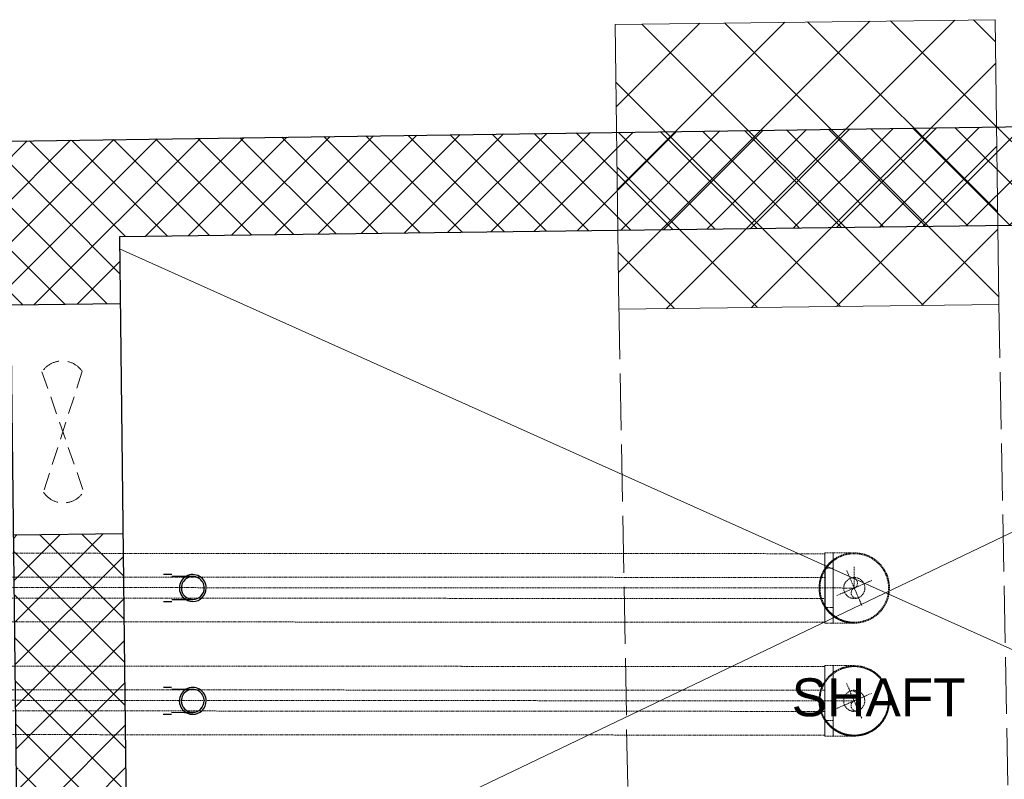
# Model space of a CAD drawing. Header units: millimetres. Extents: x 3501050 to 3719646, y 122984 to 158395.
# Tile 55 of 76: x 3516843 to 3518916, y 153337 to 154937. Entities that reach past the tile are written whole.
import ezdxf

# ---------------------------------------------------------------- set-up
doc = ezdxf.new("R2010")
doc.units = ezdxf.units.MM
for name, pattern in [('ACAD_ISO02W100', [15, 12, -3]), ('HIDDEN', [0.375, 0.25, -0.125]), ('L_T_Hidden_0_6mm', [1.2, 0.6, -0.6])]:
    doc.linetypes.add(name, pattern=pattern)
doc.layers.get('0').update_dxf_attribs({"color": 8})
for name, color, linetype, lineweight in [('02_EQUIPMENT-TEXT', 7, 'Continuous', 0), ('A-COLUMN', 5, 'Continuous', 20), ('A-WALL', 12, 'Continuous', 30), ('A-Wall Hatch', 8, 'Continuous', 5), ('AC DUCT', 8, 'Continuous', 0), ('col-hat', 8, 'Continuous', 5), ('CUTOUT', 8, 'Continuous', 20), ('F&B AREA', 6, 'Continuous', 18), ('KIOSK', 10, 'Continuous', 5), ('Pipe Insulations', 7, 'L_T_Hidden_0_6mm', 13), ('V-PIPE', 7, 'Continuous', 25), ('WALL', 8, 'Continuous', 30)]:
    doc.layers.add(name, color=color, linetype=linetype, lineweight=lineweight)
doc.layers.add('Beam', color=7, linetype='ACAD_ISO02W100', lineweight=13, true_color=0x3f7f00)
doc.styles.add('ANNO', font='arial.ttf')
doc.styles.add('PDF Arial', font='arial.ttf')

# ---------------------------------------------------------------- blocks, each defined once
blk = doc.blocks.new('SQ COL')
blk.add_lwpolyline([(400, -300), (400, 300), (-400, 300), (-400, -300)], close=True)
blk = doc.blocks.new('U_Bend_Sch 40 - U_Soil_Upvc-V137-WEST PIER - LEVEL F - VENTILATION _ HVAC PIPING LAYOUT - PART 4')
at = {"layer": 'V-PIPE', "color": 4, "true_color": 0x00ffff}
for p, q in [((-242732.6, -184597.3), (-242748.7, -184590.4)), ((-242759.9, -184616.3), (-242759.9, -184616.3)), ((-242759.9, -184616.3), (-242759.9, -184616.3)), ((-242743.9, -184623.3), (-242743.9, -184623.3)), ((-242743.9, -184623.3), (-242743.9, -184623.3)), ((-242743.9, -184623.3), (-242743.9, -184623.3)), ((-242743.9, -184623.3), (-242743.9, -184623.3)), ((-242771.1, -184642.3), (-242755.1, -184649.2))]:
    blk.add_line(p, q, dxfattribs=at)
at = {"layer": 'V-PIPE', "color": 4, "true_color": 0x00ffff, "flags": 128}
for points in [[(-242693.5, -184618.8), (-242701.9, -184615.1), (-242723.8, -184605.7), (-242734.3, -184601.1)], [(-242753.5, -184645.4), (-242728.6, -184656.2), (-242714.1, -184662.5), (-242712.7, -184663.1)]]:
    blk.add_lwpolyline(points, dxfattribs=at)
at = {"layer": 'V-PIPE', "color": 4, "true_color": 0x00ffff}
for radius, start, end in [(28.3, 336.6, 156.6), (28.3, 336.6, 156.6), (24.1, 336.6, 156.6), (28.3, 156.6, 336.6), (28.3, 156.6, 336.6), (24.1, 156.6, 336.6)]:
    blk.add_arc((-242703.1, -184640.9), radius, start, end, dxfattribs=at)
blk = doc.blocks.new('U_Bend_Sch 40 - U_Soil_Upvc-V138-WEST PIER - LEVEL F - VENTILATION _ HVAC PIPING LAYOUT - PART 4')
at = {"layer": 'V-PIPE', "color": 6, "true_color": 0xff00ff}
for p, q in [((-242538.7, -184681.2), (-242554.7, -184674.3)), ((-242566, -184700.3), (-242566, -184700.3)), ((-242566, -184700.3), (-242566, -184700.3)), ((-242549.9, -184707.2), (-242549.9, -184707.2)), ((-242549.9, -184707.2), (-242549.9, -184707.2)), ((-242549.9, -184707.2), (-242549.9, -184707.2)), ((-242549.9, -184707.2), (-242549.9, -184707.2)), ((-242577.2, -184726.2), (-242561.2, -184733.2))]:
    blk.add_line(p, q, dxfattribs=at)
at = {"layer": 'V-PIPE', "color": 6, "true_color": 0xff00ff, "flags": 128}
for points in [[(-242499.6, -184702.7), (-242508, -184699.1), (-242529.8, -184689.6), (-242540.4, -184685.1)], [(-242559.5, -184729.3), (-242534.7, -184740.1), (-242520.1, -184746.4), (-242518.7, -184747)]]:
    blk.add_lwpolyline(points, dxfattribs=at)
at = {"layer": 'V-PIPE', "color": 6, "true_color": 0xff00ff}
for radius, start, end in [(28.3, 336.6, 156.6), (28.3, 336.6, 156.6), (24.1, 336.6, 156.6), (28.3, 156.6, 336.6), (28.3, 156.6, 336.6), (24.1, 156.6, 336.6)]:
    blk.add_arc((-242509.1, -184724.8), radius, start, end, dxfattribs=at)
blk = doc.blocks.new('A$Cca2f4f65')
at = {"layer": 'Pipe Insulations', "color": 131, "linetype": 'HIDDEN', "ltscale": 10, "true_color": 0xa3ffff}
for p, q in [((6602.7, -206.1), (4603.1, -205.1)), ((6602.8, -204.2), (6602.6, -352.4)), ((6602.6, -352.4), (6602.8, -204.2)), ((6602.7, -206.1), (6602.6, -350.5)), ((6602.7, -241.1), (6602.7, -206.1)), ((6620.2, -204.2), (6602.8, -204.2)), ((6620.2, -204.2), (6620, -352.4)), ((6620, -352.4), (6620.2, -204.2)), ((6620, -337.6), (6620.2, -219)), ((6623.2, -216.8), (6623.2, -216.8)), ((6706, -216.9), (6706, -216.9)), ((6602.7, -236.9), (6620.2, -236.9)), ((6603, -319.7), (6603.1, -236.9)), ((6603.1, -236.9), (6603, -319.7)), ((6680.4, -315.1), (6648.7, -241.6)), ((6664.6, -233.9), (6664.6, -278.3)), ((6602.7, -256.1), (4603, -255.1)), ((6602.7, -256.1), (6602.6, -300.5)), ((6627.8, -294.2), (6701.3, -262.5)), ((6602.7, -278.3), (4603, -277.3)), ((6602.7, -278.3), (4603, -277.3)), ((6590.4, -278.2), (6590.4, -278.2)), ((6592.4, -278.2), (6592.4, -278.3)), ((6602.7, -278.3), (6620.1, -278.3)), ((6620.1, -278.3), (6664.6, -278.4)), ((6664.6, -278.4), (6664.6, -278.3)), ((6664.6, -278.3), (6664.6, -278.3)), ((4603, -299.5), (6602.6, -300.5)), ((6602.6, -350.5), (6602.6, -315.5)), ((6620.1, -319.7), (6602.6, -319.7)), ((4602.9, -349.5), (6602.6, -350.5)), ((6602.6, -352.4), (6620, -352.4))]:
    blk.add_line(p, q, dxfattribs=at)
at = {"layer": 'Pipe Insulations', "color": 211, "linetype": 'HIDDEN', "ltscale": 10, "true_color": 0xff8fff}
for p, q in [((6602.6, -443.8), (4596.9, -442.5)), ((6602.4, -590.1), (6602.6, -441.8)), ((6602.6, -441.8), (6602.4, -590.1)), ((6602.6, -443.8), (6602.4, -588.2)), ((6602.5, -478.8), (6602.6, -443.8)), ((6620, -441.9), (6602.6, -441.8)), ((6619.8, -590.1), (6620, -441.9)), ((6620, -441.9), (6619.8, -590.1)), ((6602.8, -557.4), (6602.9, -474.6)), ((6602.9, -474.6), (6602.8, -557.4)), ((6619.9, -575.3), (6620, -456.7)), ((6602.5, -493.8), (4596.8, -492.5)), ((6602.5, -493.8), (6602.5, -538.2)), ((6680.2, -552.8), (6648.5, -479.3)), ((6602.5, -516), (4596.8, -514.7)), ((6602.5, -516), (4596.8, -514.7)), ((6619.9, -516), (6602.5, -516)), ((6664.4, -516), (6619.9, -516)), ((6627.7, -531.9), (6701.1, -500.2)), ((4596.7, -536.9), (6602.5, -538.2)), ((6602.4, -588.2), (6602.4, -553.1)), ((6619.9, -557.4), (6602.4, -557.4)), ((4596.7, -586.9), (6602.4, -588.2)), ((6602.4, -590.1), (6619.8, -590.1))]:
    blk.add_line(p, q, dxfattribs=at)
at = {"layer": 'Pipe Insulations', "color": 131, "linetype": 'HIDDEN', "ltscale": 10, "true_color": 0xa3ffff, "flags": 128}
for points in [[(6664.7, -204.2), (6655.5, -204.2), (6631.7, -204.2), (6620.2, -204.2)], [(6620, -352.4), (6647.1, -352.5), (6663, -352.5), (6664.5, -352.5)]]:
    blk.add_lwpolyline(points, dxfattribs=at)
at = {"layer": 'Pipe Insulations', "color": 211, "linetype": 'HIDDEN', "ltscale": 10, "true_color": 0xff8fff, "flags": 128}
for points in [[(6664.5, -441.9), (6655.3, -441.9), (6631.5, -441.9), (6620, -441.9)], [(6619.8, -590.1), (6646.9, -590.2), (6662.8, -590.2), (6664.3, -590.2)]]:
    blk.add_lwpolyline(points, dxfattribs=at)
at = {"layer": 'Pipe Insulations', "color": 131, "linetype": 'HIDDEN', "ltscale": 10, "true_color": 0xa3ffff}
for centre, radius, start, end in [((6664.6, -278.4), 72.2, 89.9319, 148.9483), ((6664.6, -278.4), 74.1, 89.9319, 145.9765), ((6664.6, -278.4), 74.1, 89.9319, 145.9765), ((6664.6, -278.4), 74.1, 359.9319, 126.7748), ((6664.6, -278.4), 72.2, 359.9319, 89.9319), ((6664.6, -278.4), 74.1, 359.9319, 89.9319), ((6664.6, -278.4), 74.1, 359.9319, 89.9319), ((6664.6, -278.3), 74.1, 123.8833, 179.9319), ((6664.6, -278.3), 74.1, 123.8833, 179.9319), ((6664.6, -278.3), 72.2, 120.9086, 179.9319), ((6664.6, -278.3), 72.2, 359.9319, 58.9553), ((6664.6, -278.3), 74.1, 143.0871, 269.9319), ((6664.6, -278.3), 74.1, 269.9319, 36.7767), ((6664.6, -278.4), 22.2, 23.3319, 203.3319), ((6660.2, -268.2), 11.1, 293.3319, 113.3319), ((6664.6, -278.3), 74.1, 179.9319, 269.9319), ((6664.6, -278.3), 74.1, 179.9319, 269.9319), ((6664.6, -278.3), 72.2, 179.9319, 269.9319), ((6664.6, -278.4), 22.2, 203.3319, 23.3319), ((6669, -288.6), 11.1, 113.3319, 293.3319), ((6664.6, -278.4), 72.2, 269.9319, 359.9319), ((6664.6, -278.3), 72.2, 269.9319, 359.9319), ((6664.6, -278.4), 72.2, 210.9103, 269.9319), ((6664.6, -278.4), 74.1, 213.8873, 269.9319), ((6664.6, -278.4), 74.1, 213.8873, 269.9319)]:
    blk.add_arc(centre, radius, start, end, dxfattribs=at)
at = {"layer": 'Pipe Insulations', "color": 211, "linetype": 'HIDDEN', "ltscale": 10, "true_color": 0xff8fff}
for centre, radius, start, end in [((6664.4, -516), 74.1, 123.8873, 179.9319), ((6664.4, -516), 74.1, 123.8873, 179.9319), ((6664.4, -516), 72.2, 231.9327, 203.3319), ((6664.4, -516), 74.1, 359.9319, 126.7748), ((6664.4, -516), 72.2, 23.3319, 113.3319), ((6664.4, -516), 74.1, 359.9319, 89.9319), ((6664.4, -516), 74.1, 359.9319, 89.9319), ((6664.4, -516), 72.2, 23.3319, 58.9509), ((6664.4, -516), 74.1, 143.0891, 269.9319), ((6664.4, -516), 74.1, 269.9319, 36.7748), ((6664.4, -516), 22.2, 23.3319, 203.3319), ((6660, -505.9), 11.1, 293.3319, 113.3319), ((6664.4, -516), 72.2, 293.3319, 23.3319), ((6664.4, -516), 72.2, 293.3319, 23.3319), ((6664.4, -516), 74.1, 179.9319, 269.9319), ((6664.4, -516), 74.1, 179.9319, 269.9319), ((6664.4, -516), 74.1, 233.0891, 359.9319), ((6664.4, -516), 22.2, 203.3319, 23.3319), ((6668.8, -526.2), 11.1, 113.3319, 293.3319), ((6664.4, -516), 74.1, 269.9319, 359.9319), ((6664.4, -516), 74.1, 269.9319, 359.9319), ((6664.4, -516), 74.1, 269.9319, 359.9319), ((6664.4, -516), 74.1, 269.9319, 359.9319), ((6664.4, -516), 72.2, 203.3319, 293.3319), ((6664.4, -516), 72.2, 210.9116, 293.3319), ((6664.4, -516), 74.1, 213.8873, 269.9319), ((6664.4, -516), 74.1, 213.8873, 269.9319)]:
    blk.add_arc(centre, radius, start, end, dxfattribs=at)
at = {"layer": 'Pipe Insulations', "color": 131, "linetype": 'HIDDEN', "ltscale": 10, "true_color": 0xa3ffff, "rotation": 23.33191199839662}
blk.add_blockref('U_Bend_Sch 40 - U_Soil_Upvc-V137-WEST PIER - LEVEL F - VENTILATION _ HVAC PIPING LAYOUT - PART 4', (155000.3, 265388), dxfattribs=at)
at = {"layer": 'Pipe Insulations', "color": 211, "linetype": 'HIDDEN', "ltscale": 10, "true_color": 0xff8fff, "rotation": 23.33191199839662}
blk.add_blockref('U_Bend_Sch 40 - U_Soil_Upvc-V138-WEST PIER - LEVEL F - VENTILATION _ HVAC PIPING LAYOUT - PART 4', (154788.8, 265150.5), dxfattribs=at)

msp = doc.modelspace()

# ---------------------------------------------------------------- hatches: boundary and pattern name
at = {"layer": 'A-Wall Hatch'}
h = msp.add_hatch(dxfattribs=at)
h.set_pattern_fill('ANSI37', color=256, scale=1000, angle=90, style=0)
h.set_pattern_definition([(135, (-5145878.05, 276578.13), (-88.3883476, -88.3883476), []), (225, (-5145878.05, 276578.13), (88.3883476, -88.3883476), [])])
h.paths.add_polyline_path([(3518096.8, 154927.2), (3518104.3, 154327.2), (3518904.2, 154337.1), (3518896.7, 154937.1)])
at = {"layer": 'A-Wall Hatch', "ltscale": 0.25}
h = msp.add_hatch(dxfattribs=at)
h.set_pattern_fill('ANSI37', color=256, scale=20)
h.set_pattern_definition([(45, (-57639.53, 1301.51), (-44.9012806, 44.9012806), []), (135, (-57639.53, 1301.51), (-44.9012806, -44.9012806), [])])
h.paths.add_polyline_path([(3518099.6, 154699.8), (3511903.9, 154610.3), (3511906.7, 154408.1), (3511906.8, 154408.1), (3516773.6, 154478.3), (3516773.6, 154479.1), (3516823.6, 154479.1), (3516823.6, 154445.3), (3516824.1, 154408.1), (3516824.6, 154408.1), (3516824.6, 154358.1), (3516824.8, 154358.1), (3516824.8, 154346.1), (3516824.9, 154336.9), (3517054.9, 154339.6), (3517053.2, 154480.1), (3518102.2, 154493.4)])
h.paths.add_polyline_path([(3517060.6, 153854.7), (3516830.6, 153852), (3516836.4, 153359), (3516841.5, 153359), (3516841.5, 153309), (3516837, 153309), (3516842.5, 152837.3), (3516843.4, 152837.3), (3516843.4, 152763.3), (3516843.7, 152733.4), (3517076, 152736.3), (3517073.1, 152966.3), (3517071, 152966.3)])
h.paths.add_polyline_path([(3519678.8, 152998.9), (3517574.4, 152972.6), (3517577.3, 152742.6), (3519683, 152769)])
h.paths.add_polyline_path([(3525298.5, 154803.7), (3518099.6, 154699.8), (3518102.2, 154493.4), (3520257.9, 154520.7), (3520263.1, 154101.3), (3520489.6, 154104.1), (3520489.6, 154383.3), (3520487.8, 154524.2), (3522772.5, 154551.3), (3522895.4, 154553.1), (3522907.4, 154553.3), (3522907.4, 154552.9), (3525303.4, 154581.3)])
h.paths.add_polyline_path([(3526389.7, 154566.6), (3526161.5, 154564.2), (3526166.1, 154172.9), (3526178.7, 154172.9), (3526178.7, 153472.9), (3526178, 153472.9), (3526224.5, 151099.3), (3526443.3, 151102.2)])
at = {"layer": 'col-hat'}
h = msp.add_hatch(dxfattribs=at)
h.set_pattern_fill('ANSI37', color=256, scale=1000, angle=90, style=0)
h.set_pattern_definition([(135, (-5145878.05, 276578.13), (-88.3883476, -88.3883476), []), (225, (-5145878.05, 276578.13), (88.3883476, -88.3883476), [])])
h.paths.add_polyline_path([(3518096.8, 154927.2), (3518104.3, 154327.2), (3518904.2, 154337.1), (3518896.7, 154937.1)])

# ---------------------------------------------------------------- linework, layer by layer
at = {"layer": 'A-WALL', "lineweight": 30}
for points in [[(3525303.4, 154581.3), (3520487.8, 154524.2), (3520509.7, 152779.3), (3516843.7, 152733.4), (3516823.2, 154479), (3511906.7, 154408.1), (3511903.9, 154610.3), (3525298.5, 154803.7)], [(3520276.8, 153006.4), (3520257.9, 154520.7), (3517053.2, 154480.1), (3517071, 152966.3)]]:
    msp.add_lwpolyline(points, close=True, dxfattribs=at)
at = {"layer": 'AC DUCT', "linetype": 'HIDDEN', "ltscale": 150}
for p, q in [((3516890.3, 154195.7), (3516978, 153943.3)), ((3516974.8, 154196.7), (3516893.5, 153942.2))]:
    msp.add_line(p, q, dxfattribs=at)
for centre, radius, start, end in [((3516933, 154167.1), 51.3, 35.3221, 146.1543), ((3516935.4, 153969.5), 50, 213.0452, 328.3781)]:
    msp.add_arc(centre, radius, start, end, dxfattribs=at)
at = {"layer": 'Beam', "ltscale": 10}
for p, q in [((3518104.2, 154342.3), (3518353.8, 140871.7)), ((3519153.9, 140877.1), (3518904.2, 154339.4))]:
    msp.add_line(p, q, dxfattribs=at)
at = {"layer": 'CUTOUT', "ltscale": 100}
for p, q in [((3517071.1, 152966.3), (3520258.2, 154493)), ((3520276.8, 153006.4), (3517053.6, 154454.2))]:
    msp.add_line(p, q, dxfattribs=at)
at = {"layer": 'WALL'}
for p, q in [((3516824.9, 154336.9), (3517054.9, 154339.6)), ((3516830.7, 153852), (3517060.6, 153854.7))]:
    msp.add_line(p, q, dxfattribs=at)

# ---------------------------------------------------------------- block references
at = {"layer": 'A-COLUMN', "xscale": -1}
for rotation in [0.7116850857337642, 0.7116850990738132]:
    msp.add_blockref('SQ COL', (3518500.5, 154632.1), dxfattribs=dict(at, rotation=rotation))
at = {"layer": 'KIOSK'}
msp.add_blockref('A$Cca2f4f65', (3511935.4, 154018.6), dxfattribs=at)

# ---------------------------------------------------------------- texts
at = {"layer": '02_EQUIPMENT-TEXT', "char_height": 60, "width": 372.387, "attachment_point": 1, "rotation": 0.0135, "style": 'PDF Arial'}
for insert in [(3516073.6, 154137.5), (3512294.8, 154069.7)]:
    msp.add_mtext('\\pi-106.86917,l180,t253.13083;RACK\\P\\pi-177.94011,t182.05989;3\'-0"x1\'-6"', dxfattribs=dict(at, insert=insert))
at = {"layer": 'F&B AREA', "color": 5, "ltscale": 0.6, "style": 'ANNO'}
msp.add_text('SHAFT', height=80, dxfattribs=at).set_placement((3518468.2, 153470.1))

doc.saveas('drawing.dxf')
